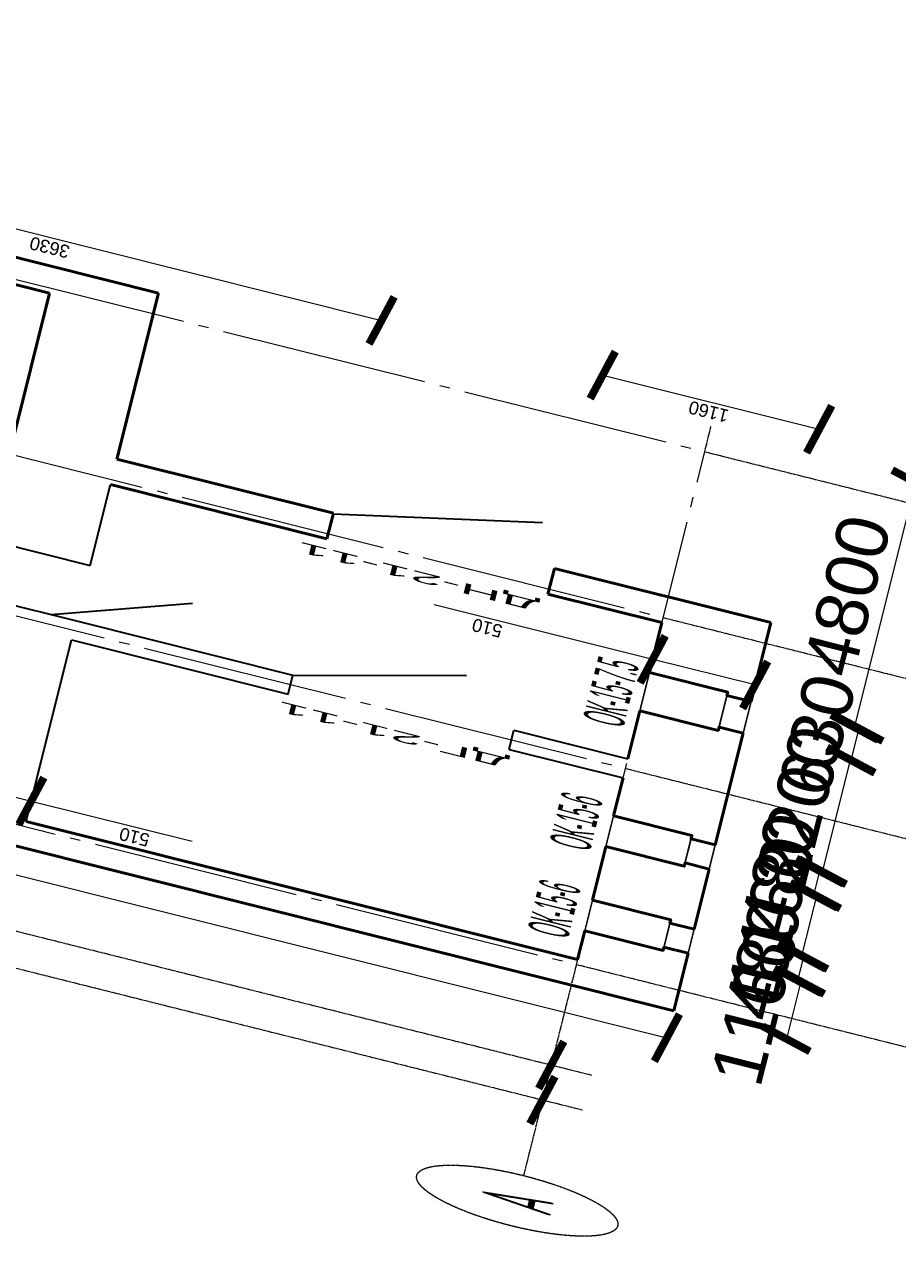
# Model space of a CAD drawing. Header units: millimetres. Extents: x -2096172177 to 2055029645, y -728784453 to 1899906214.
# Tile 26 of 109: x -2010335260 to -1999747113, y 1649084582 to 1663820215. Entities that reach past the tile are written whole.
import ezdxf
from ezdxf.enums import TextEntityAlignment as Align

# ---------------------------------------------------------------- set-up
doc = ezdxf.new("R2010")
doc.units = ezdxf.units.MM
doc.linetypes.add('DASHDOT_axis', pattern=[24, 20, -1.5, 1, -1.5])
for name, color, linetype, lineweight in [('Внутренние стены', 3, 'Continuous', 35), ('Двери', 20, 'Continuous', 25), ('Наружные стены', 1, 'Continuous', 50), ('Окна и двери', 4, 'Continuous', 25), ('Простенки и окна', 80, 'Continuous', 18), ('Размеры окон', 6, 'Continuous', 18), ('Толщины привязок', 130, 'Continuous', 18)]:
    doc.layers.add(name, color=color, linetype=linetype, lineweight=lineweight)
doc.styles.add('GOST-2.304_Type-B', font='GOST Common.ttf')
doc.styles.add('Аннотативный', font='arial.ttf')
doc.styles.add('стиль для стен', font='arial.ttf')
doc.dimstyles.new('Для размеров СТЕН', dxfattribs={"dimtxt": 2.5, "dimasz": 2.5, "dimexe": 1.25, "dimexo": 0.625, "dimtad": 1, "dimtxsty": 'стиль для стен', "dimblk": 'ARCHTICK', "dimcen": 2.5, "dimadec": 0, "dimazin": 0, "dimtfac": 1, "dimtmove": 0, "dimatfit": 3, "dimfxl": 1, "dimarcsym": 0})

# ---------------------------------------------------------------- blocks, each defined once
blk = doc.blocks.new('_ArchTick')
at = {"color": 0, "linetype": 'ByBlock', "const_width": 0.15}
blk.add_lwpolyline([(-0.5, -0.5), (0.5, 0.5)], dxfattribs=at)
blk = doc.blocks.new('*D405')
at = {"layer": 'Defpoints', "color": 0, "transparency": 16777216}
for p in [(1780311.5, 934157.7), (1780941.5, 934157.7), (1780941.5, 933619.1)]:
    blk.add_point(p, dxfattribs=at)
at = {"layer": 'Простенки и окна', "color": 0, "lineweight": -2, "transparency": 16777216}
blk.add_line((1780311.5, 933619.1), (1780941.5, 933619.1), dxfattribs=at)
at = {"layer": 'Простенки и окна', "color": 0, "lineweight": -2, "transparency": 16777216, "xscale": 250, "yscale": 250, "zscale": 250, "rotation": 180}
blk.add_blockref('_ArchTick', (1780311.5, 933619.1), dxfattribs=at)
at = {"layer": 'Простенки и окна', "color": 0, "lineweight": -2, "transparency": 16777216, "xscale": 250, "yscale": 250, "zscale": 250}
blk.add_blockref('_ArchTick', (1780941.5, 933619.1), dxfattribs=at)
at = {"layer": 'Простенки и окна', "color": 0, "transparency": 16777216, "insert": (1780626.5, 933806.6), "char_height": 250, "attachment_point": 5, "style": 'стиль для стен'}
blk.add_mtext('630', dxfattribs=at)
blk = doc.blocks.new('*D411')
at = {"layer": 'Defpoints', "color": 0, "transparency": 16777216}
for p in [(1775933.5, 934157.7), (1776413.5, 934157.7), (1776413.5, 933610.6)]:
    blk.add_point(p, dxfattribs=at)
at = {"layer": 'Простенки и окна', "color": 0, "lineweight": -2, "transparency": 16777216}
blk.add_line((1775933.5, 933610.6), (1776413.5, 933610.6), dxfattribs=at)
at = {"layer": 'Простенки и окна', "color": 0, "lineweight": -2, "transparency": 16777216, "xscale": 250, "yscale": 250, "zscale": 250, "rotation": 180}
blk.add_blockref('_ArchTick', (1775933.5, 933610.6), dxfattribs=at)
at = {"layer": 'Простенки и окна', "color": 0, "lineweight": -2, "transparency": 16777216, "xscale": 250, "yscale": 250, "zscale": 250}
blk.add_blockref('_ArchTick', (1776413.5, 933610.6), dxfattribs=at)
at = {"layer": 'Простенки и окна', "color": 0, "transparency": 16777216, "insert": (1776173.5, 933798.1), "char_height": 250, "attachment_point": 5, "style": 'стиль для стен'}
blk.add_mtext('480', dxfattribs=at)
blk = doc.blocks.new('*D412')
at = {"layer": 'Defpoints', "color": 0, "transparency": 16777216}
for p in [(1777608.5, 934157.7), (1778088.5, 934157.7), (1778088.5, 933636.5)]:
    blk.add_point(p, dxfattribs=at)
at = {"layer": 'Простенки и окна', "color": 0, "lineweight": -2, "transparency": 16777216}
blk.add_line((1777608.5, 933636.5), (1778088.5, 933636.5), dxfattribs=at)
at = {"layer": 'Простенки и окна', "color": 0, "lineweight": -2, "transparency": 16777216, "xscale": 250, "yscale": 250, "zscale": 250, "rotation": 180}
blk.add_blockref('_ArchTick', (1777608.5, 933636.5), dxfattribs=at)
at = {"layer": 'Простенки и окна', "color": 0, "lineweight": -2, "transparency": 16777216, "xscale": 250, "yscale": 250, "zscale": 250}
blk.add_blockref('_ArchTick', (1778088.5, 933636.5), dxfattribs=at)
at = {"layer": 'Простенки и окна', "color": 0, "transparency": 16777216, "insert": (1777848.5, 933824), "char_height": 250, "attachment_point": 5, "style": 'стиль для стен'}
blk.add_mtext('480', dxfattribs=at)
blk = doc.blocks.new('*D413')
at = {"layer": 'Defpoints', "color": 0, "transparency": 16777216}
for p in [(1774252.2, 941000.8), (1774252.2, 934157.7), (1774790.5, 934157.7)]:
    blk.add_point(p, dxfattribs=at)
at = {"layer": 'Простенки и окна', "color": 0, "lineweight": -2, "transparency": 16777216}
blk.add_line((1774252.2, 941000.8), (1774252.2, 934157.7), dxfattribs=at)
at = {"layer": 'Простенки и окна', "color": 0, "lineweight": -2, "transparency": 16777216, "xscale": 250, "yscale": 250, "zscale": 250}
for p, rotation in [((1774252.2, 941000.8), 90), ((1774252.2, 934157.7), 270)]:
    blk.add_blockref('_ArchTick', p, dxfattribs=dict(at, rotation=rotation))
at = {"layer": 'Простенки и окна', "color": 0, "transparency": 16777216, "insert": (1774064.7, 937667.7), "char_height": 250, "attachment_point": 5, "rotation": 90, "style": 'стиль для стен'}
blk.add_mtext('6880', dxfattribs=at)
blk = doc.blocks.new('*D422')
at = {"layer": 'Defpoints', "color": 0, "transparency": 16777216}
for p in [(1786348.7, 939616.8), (1782510.5, 936335.2), (1786345.1, 936335.2)]:
    blk.add_point(p, dxfattribs=at)
at = {"layer": 'Простенки и окна', "color": 0, "lineweight": -2, "transparency": 16777216}
blk.add_line((1786345.1, 939616.8), (1786345.1, 936335.2), dxfattribs=at)
at = {"layer": 'Простенки и окна', "color": 0, "lineweight": -2, "transparency": 16777216, "xscale": 250, "yscale": 250, "zscale": 250}
for p, rotation in [((1786345.1, 939616.8), 90), ((1786345.1, 936335.2), 270)]:
    blk.add_blockref('_ArchTick', p, dxfattribs=dict(at, rotation=rotation))
at = {"layer": 'Простенки и окна', "color": 0, "transparency": 16777216, "insert": (1786157.6, 937976), "char_height": 250, "attachment_point": 5, "rotation": 90, "style": 'стиль для стен'}
blk.add_mtext('3630', dxfattribs=at)
blk = doc.blocks.new('*D423')
at = {"layer": 'Defpoints', "color": 0, "transparency": 16777216}
for p in [(1782510.5, 935235.2), (1782510.5, 934157.7), (1786357.3, 934157.7)]:
    blk.add_point(p, dxfattribs=at)
at = {"layer": 'Простенки и окна', "color": 0, "lineweight": -2, "transparency": 16777216}
blk.add_line((1786357.3, 935235.2), (1786357.3, 934157.7), dxfattribs=at)
at = {"layer": 'Простенки и окна', "color": 0, "lineweight": -2, "transparency": 16777216, "xscale": 250, "yscale": 250, "zscale": 250}
for p, rotation in [((1786357.3, 935235.2), 90), ((1786357.3, 934157.7), 270)]:
    blk.add_blockref('_ArchTick', p, dxfattribs=dict(at, rotation=rotation))
at = {"layer": 'Простенки и окна', "color": 0, "transparency": 16777216, "insert": (1786169.8, 934696.4), "char_height": 250, "attachment_point": 5, "rotation": 90, "style": 'стиль для стен'}
blk.add_mtext('1160', dxfattribs=at)
blk = doc.blocks.new('*D426')
at = {"layer": 'Defpoints', "color": 0, "transparency": 16777216}
for p in [(1781006.5, 934667.7), (1781269.7, 934157.7), (1781269.7, 934157.7)]:
    blk.add_point(p, dxfattribs=at)
at = {"layer": 'Толщины привязок', "color": 0, "lineweight": -2, "transparency": 16777216}
for p, q in [((1781269.7, 934667.7), (1781269.7, 935755.1)), ((1781069, 934667.7), (1781394.7, 934667.7)), ((1781269.7, 934157.7), (1781269.7, 934667.7)), ((1781332.2, 934157.7), (1781394.7, 934157.7))]:
    blk.add_line(p, q, dxfattribs=at)
at = {"layer": 'Толщины привязок', "color": 0, "lineweight": -2, "transparency": 16777216, "xscale": 250, "yscale": 250, "zscale": 250}
for p, rotation in [((1781269.7, 934667.7), 90), ((1781269.7, 934157.7), 270)]:
    blk.add_blockref('_ArchTick', p, dxfattribs=dict(at, rotation=rotation))
at = {"layer": 'Толщины привязок', "color": 0, "transparency": 16777216, "insert": (1781082.2, 935480.1), "char_height": 250, "attachment_point": 5, "rotation": 90, "style": 'стиль для стен'}
blk.add_mtext('510', dxfattribs=at)
blk = doc.blocks.new('*D427')
at = {"layer": 'Defpoints', "color": 0, "transparency": 16777216}
for p in [(1775300.5, 937922.7), (1775300.5, 937412.7), (1775704.6, 937412.7)]:
    blk.add_point(p, dxfattribs=at)
at = {"layer": 'Толщины привязок', "color": 0, "lineweight": -2, "transparency": 16777216}
for p, q in [((1775363, 937922.7), (1775829.6, 937922.7)), ((1775704.6, 937922.7), (1775704.6, 937412.7)), ((1775363, 937412.7), (1775829.6, 937412.7)), ((1775704.6, 937412.7), (1775704.6, 936612.7))]:
    blk.add_line(p, q, dxfattribs=at)
at = {"layer": 'Толщины привязок', "color": 0, "lineweight": -2, "transparency": 16777216, "xscale": 250, "yscale": 250, "zscale": 250}
for p, rotation in [((1775704.6, 937922.7), 90), ((1775704.6, 937412.7), 270)]:
    blk.add_blockref('_ArchTick', p, dxfattribs=dict(at, rotation=rotation))
at = {"layer": 'Толщины привязок', "color": 0, "transparency": 16777216, "insert": (1775517.1, 936887.7), "char_height": 250, "attachment_point": 5, "rotation": 90, "style": 'стиль для стен'}
blk.add_mtext('510', dxfattribs=at)
blk = doc.blocks.new('*D436')
at = {"layer": 'Defpoints', "color": 0, "transparency": 16777216}
for p in [(1776413.5, 933621.8), (1777608.5, 933621.8), (1777608.5, 933621.8)]:
    blk.add_point(p, dxfattribs=at)
at = {"layer": 'Простенки и окна', "color": 0, "lineweight": -2, "transparency": 16777216}
blk.add_line((1776413.5, 933621.8), (1777608.5, 933621.8), dxfattribs=at)
at = {"layer": 'Простенки и окна', "color": 0, "lineweight": -2, "transparency": 16777216, "xscale": 250, "yscale": 250, "zscale": 250, "rotation": 180}
blk.add_blockref('_ArchTick', (1776413.5, 933621.8), dxfattribs=at)
at = {"layer": 'Простенки и окна', "color": 0, "lineweight": -2, "transparency": 16777216, "xscale": 250, "yscale": 250, "zscale": 250}
blk.add_blockref('_ArchTick', (1777608.5, 933621.8), dxfattribs=at)
at = {"layer": 'Простенки и окна', "color": 0, "transparency": 16777216, "insert": (1777011, 933809.3), "char_height": 250, "attachment_point": 5, "style": 'стиль для стен'}
blk.add_mtext('1160', dxfattribs=at)
blk = doc.blocks.new('*D437')
at = {"layer": 'Defpoints', "color": 0, "transparency": 16777216}
for p in [(1774790.5, 934157.7), (1774790.5, 933596.6), (1775933.5, 933613.2)]:
    blk.add_point(p, dxfattribs=at)
at = {"layer": 'Простенки и окна', "color": 0, "lineweight": -2, "transparency": 16777216}
blk.add_line((1775933.5, 933596.6), (1774790.5, 933596.6), dxfattribs=at)
at = {"layer": 'Простенки и окна', "color": 0, "lineweight": -2, "transparency": 16777216, "xscale": 250, "yscale": 250, "zscale": 250, "rotation": 180}
blk.add_blockref('_ArchTick', (1774790.5, 933596.6), dxfattribs=at)
at = {"layer": 'Простенки и окна', "color": 0, "lineweight": -2, "transparency": 16777216, "xscale": 250, "yscale": 250, "zscale": 250}
blk.add_blockref('_ArchTick', (1775933.5, 933596.6), dxfattribs=at)
at = {"layer": 'Простенки и окна', "color": 0, "transparency": 16777216, "insert": (1775273.8, 933784.1), "char_height": 250, "attachment_point": 5, "style": 'стиль для стен'}
blk.add_mtext('1160', dxfattribs=at)
blk = doc.blocks.new('*D438')
at = {"layer": 'Defpoints', "color": 0, "transparency": 16777216}
for p in [(1778088.5, 933639.2), (1780311.5, 933622.8), (1780311.5, 933622.8)]:
    blk.add_point(p, dxfattribs=at)
at = {"layer": 'Простенки и окна', "color": 0, "lineweight": -2, "transparency": 16777216}
blk.add_line((1778088.5, 933622.8), (1780311.5, 933622.8), dxfattribs=at)
at = {"layer": 'Простенки и окна', "color": 0, "lineweight": -2, "transparency": 16777216, "xscale": 250, "yscale": 250, "zscale": 250, "rotation": 180}
blk.add_blockref('_ArchTick', (1778088.5, 933622.8), dxfattribs=at)
at = {"layer": 'Простенки и окна', "color": 0, "lineweight": -2, "transparency": 16777216, "xscale": 250, "yscale": 250, "zscale": 250}
blk.add_blockref('_ArchTick', (1780311.5, 933622.8), dxfattribs=at)
at = {"layer": 'Простенки и окна', "color": 0, "transparency": 16777216, "insert": (1779200, 933810.3), "char_height": 250, "attachment_point": 5, "style": 'стиль для стен'}
blk.add_mtext('2200', dxfattribs=at)
blk = doc.blocks.new('*D439')
at = {"layer": 'Defpoints', "color": 0, "transparency": 16777216}
for p in [(1785810.5, 937412.7), (1780941.5, 933622.8), (1785810.5, 933642.6)]:
    blk.add_point(p, dxfattribs=at)
at = {"layer": 'Простенки и окна', "color": 0, "lineweight": -2, "transparency": 16777216}
blk.add_line((1780941.5, 933642.6), (1785810.5, 933642.6), dxfattribs=at)
at = {"layer": 'Простенки и окна', "color": 0, "lineweight": -2, "transparency": 16777216, "xscale": 250, "yscale": 250, "zscale": 250, "rotation": 180}
blk.add_blockref('_ArchTick', (1780941.5, 933642.6), dxfattribs=at)
at = {"layer": 'Простенки и окна', "color": 0, "lineweight": -2, "transparency": 16777216, "xscale": 250, "yscale": 250, "zscale": 250}
blk.add_blockref('_ArchTick', (1785810.5, 933642.6), dxfattribs=at)
at = {"layer": 'Простенки и окна', "color": 0, "transparency": 16777216, "insert": (1783376, 933830.1), "char_height": 250, "attachment_point": 5, "style": 'стиль для стен'}
blk.add_mtext('4800', dxfattribs=at)
blk = doc.blocks.new('Фасад (на основе 1 эт)')
at = {"linetype": 'DASHDOT_axis'}
for p, q in [((1772500.484, 934467.654), (1772500.484, 948067.654)), ((1773200.484, 937867.654), (1773200.484, 934467.654)), ((1772000.484, 934667.654), (1771000.484, 934667.654)), ((1775200.484, 934667.654), (1772000.484, 934667.654)), ((1772437.984, 934667.654), (1772375.484, 934667.654)), ((1773137.984, 934667.654), (1773075.484, 934667.654)), ((1775200.484, 934667.654), (1775200.484, 931467.654)), ((1779100.484, 934667.654), (1779100.484, 931467.654)), ((1782100.484, 934667.654), (1782100.484, 931467.654)), ((1785400.484, 934667.654), (1785400.484, 931467.654)), ((1785400.484, 934667.654), (1785900.484, 934667.654))]:
    blk.add_line(p, q, dxfattribs=at)
at = {"linetype": 'DASHDOT_axis', "lineweight": 20, "ltscale": 100}
for p, q in [((1775200.484, 947867.654), (1775200.484, 934667.654)), ((1779100.484, 947867.654), (1779100.484, 934667.654)), ((1782100.484, 947867.654), (1782100.484, 934667.654)), ((1785400.484, 947867.654), (1785400.484, 934667.654))]:
    blk.add_line(p, q, dxfattribs=at)
at = {"linetype": 'DASHDOT_axis', "lineweight": 15, "ltscale": 100}
blk.add_line((1775200.484, 934667.654), (1785400.484, 934667.654), dxfattribs=at)
at = {"linetype": 'DASHDOT_axis'}
blk.add_circle((1770500.484, 934667.654), 500, dxfattribs=at)
at = {"layer": 'Внутренние стены'}
for p, q in [((1779290.484, 937922.654), (1779290.484, 937412.654)), ((1780390.484, 937922.654), (1780390.484, 937412.654)), ((1779290.484, 937537.978), (1780167.557, 936889.321)), ((1775300.484, 937412.654), (1778910.484, 937412.654)), ((1778910.484, 937412.654), (1778910.484, 936335.15)), ((1779290.484, 937412.654), (1779290.484, 936335.154)), ((1780390.484, 937412.654), (1782000.484, 937412.654)), ((1779290.484, 936335.154), (1780097.023, 935521.067)), ((1778910.484, 935235.154), (1778910.484, 934667.654)), ((1779290.484, 935235.154), (1779290.484, 934667.654))]:
    blk.add_line(p, q, dxfattribs=at)
at = {"layer": 'Внутренние стены', "color": 1}
blk.add_line((1782495.579, 936335.154), (1783314.094, 935343.757), dxfattribs=at)
at = {"layer": 'Внутренние стены'}
for points in [[(1778910.484, 936335.15), (1779290.484, 936335.154)], [(1778910.484, 935235.154), (1779290.484, 935235.154)]]:
    blk.add_lwpolyline(points, dxfattribs=at)
at = {"layer": 'Наружные стены'}
for p, q in [((1774790.484, 934157.654), (1774790.484, 941000.793)), ((1785810.484, 939616.793), (1785810.484, 937412.654)), ((1785300.484, 939551.793), (1785300.484, 937922.654)), ((1785300.484, 937922.654), (1782290.484, 937922.654)), ((1775300.484, 934667.654), (1775300.484, 937412.654)), ((1782000.484, 937412.654), (1782000.484, 936335.154)), ((1785810.484, 937412.654), (1782510.484, 937412.654)), ((1782510.484, 937412.654), (1782510.484, 936335.154)), ((1782000.484, 935235.154), (1782000.484, 934667.654)), ((1782510.484, 935235.154), (1782510.484, 934157.654)), ((1775868.468, 934667.654), (1775300.484, 934667.654)), ((1775868.468, 934277.654), (1775868.468, 934667.654)), ((1776478.468, 934667.654), (1776478.468, 934277.654)), ((1777543.468, 934667.654), (1776478.468, 934667.654)), ((1778910.484, 934667.654), (1778153.468, 934667.654)), ((1780246.468, 934667.654), (1779290.484, 934667.654)), ((1782000.484, 934667.654), (1781006.468, 934667.654)), ((1775933.468, 934157.654), (1774790.484, 934157.654)), ((1777608.468, 934157.654), (1776413.468, 934157.654)), ((1780311.468, 934157.654), (1778088.468, 934157.654)), ((1782510.484, 934157.654), (1780941.468, 934157.654))]:
    blk.add_line(p, q, dxfattribs=at)
for points in [[(1782000.484, 936335.154), (1782510.484, 936335.154)], [(1782000.484, 935235.154), (1782510.484, 935235.154)], [(1775933.468, 934157.654), (1775933.468, 934277.654), (1775868.468, 934277.654), (1775868.468, 934667.654)], [(1776413.468, 934157.654), (1776413.468, 934277.654), (1776478.468, 934277.654), (1776478.468, 934667.654)], [(1777608.468, 934157.654), (1777608.468, 934277.654), (1777543.468, 934277.654), (1777543.468, 934667.654)], [(1778088.468, 934157.654), (1778088.468, 934277.654), (1778153.468, 934277.654), (1778153.468, 934667.654)], [(1780311.468, 934157.654), (1780311.468, 934277.654), (1780246.468, 934277.654), (1780246.468, 934667.654)], [(1780941.468, 934157.654), (1780941.468, 934277.654), (1781006.468, 934277.654), (1781006.468, 934667.654)]]:
    blk.add_lwpolyline(points, dxfattribs=at)
at = {"layer": 'Окна и двери'}
for p, q in [((1775868.468, 934667.654), (1776478.468, 934667.654)), ((1777543.468, 934277.654), (1777543.468, 934667.654)), ((1777543.468, 934667.654), (1778153.468, 934667.654)), ((1778153.468, 934667.654), (1778153.468, 934277.654)), ((1780246.468, 934277.654), (1780246.468, 934667.654)), ((1780246.468, 934667.654), (1781006.468, 934667.654)), ((1781006.468, 934667.654), (1781006.468, 934277.654)), ((1775868.468, 934277.654), (1775933.468, 934277.654)), ((1776413.468, 934277.654), (1775868.468, 934277.654)), ((1776478.468, 934277.654), (1775903.468, 934277.654)), ((1775933.468, 934277.654), (1775933.468, 934157.654)), ((1776413.468, 934157.654), (1776413.468, 934277.654)), ((1777543.468, 934277.654), (1777608.468, 934277.654)), ((1778088.468, 934277.654), (1777543.468, 934277.654)), ((1778153.468, 934277.654), (1777578.468, 934277.654)), ((1777608.468, 934277.654), (1777608.468, 934157.654)), ((1778088.468, 934157.654), (1778088.468, 934277.654)), ((1780941.468, 934277.654), (1780246.468, 934277.654)), ((1780396.468, 934277.654), (1780311.468, 934277.654)), ((1780311.468, 934277.654), (1780311.468, 934157.654)), ((1781006.468, 934277.654), (1780431.468, 934277.654)), ((1780941.468, 934157.654), (1780941.468, 934277.654)), ((1775933.468, 934157.654), (1776413.468, 934157.654)), ((1777608.468, 934157.654), (1778088.468, 934157.654)), ((1780311.468, 934157.654), (1780941.468, 934157.654))]:
    blk.add_line(p, q, dxfattribs=at)
at = {"linetype": 'DASHDOT_axis', "xscale": 250, "yscale": 250, "zscale": 250, "rotation": 269.9999999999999}
for p in [(1772500.484, 934667.654), (1773200.484, 934667.654)]:
    blk.add_blockref('_ArchTick', p, dxfattribs=at)
at = {"linetype": 'DASHDOT_axis', "style": 'GOST-2.304_Type-B'}
blk.add_text('А', height=350, dxfattribs=at).set_placement((1770500.484, 934667.654), align=Align.MIDDLE_CENTER)
at = {"layer": 'Двери', "style": 'Аннотативный'}
for s, p in [('ДН-21-11', (1781821.898, 935262.967)), ('ДГ-21-11', (1778741.791, 935220.388))]:
    blk.add_text(s, height=200, rotation=90, dxfattribs=at).set_placement(p)
at = {"layer": 'Размеры окон', "style": 'Аннотативный'}
for s, p in [('ОК-15-6', (1775621.772, 934737.148)), ('ОК-15-6', (1777361.894, 934736.891)), ('ОК-15-7.5', (1779831.59, 934725.218))]:
    blk.add_text(s, height=200, dxfattribs=at).set_placement(p)
at = {"layer": 'Простенки и окна'}
dim = blk.add_linear_dim(base=(1774252.21, 934157.654), p1=(1774252.21, 941000.793), p2=(1774790.484, 934157.654), angle=90, text='6880', dimstyle='Для размеров СТЕН', override={"dimse1": 1, "dimse2": 1}, dxfattribs=at)
dim.commit()
dim.dimension.update_dxf_attribs({"geometry": '*D413', "text_midpoint": (1774252.21, 937667.654), "dimtype": 128})
for base, p1, p2, text, picture, middle in [((1786345.102, 936335.154), (1786348.718, 939616.793), (1782510.484, 936335.154), '3630', '*D422', (1786157.602, 937975.973)), ((1786357.306, 934157.654), (1782510.484, 935235.154), (1782510.484, 934157.654), '1160', '*D423', (1786169.806, 934696.404))]:
    dim = blk.add_linear_dim(base=base, p1=p1, p2=p2, angle=90, text=text, dimstyle='Для размеров СТЕН', override={"dimse1": 1, "dimse2": 1}, dxfattribs=at)
    dim.commit()
    dim.dimension.update_dxf_attribs({"geometry": picture, "text_midpoint": middle})
for base, p1, p2, text, picture, middle in [((1785810.484, 933642.553), (1780941.468, 933622.793), (1785810.484, 937412.654), '4800', '*D439', (1783375.976, 933830.053)), ((1777608.468, 933621.793), (1776413.468, 933621.793), (1777608.468, 933621.793), '1160', '*D436', (1777010.968, 933809.293)), ((1780311.468, 933622.793), (1778088.468, 933639.191), (1780311.468, 933622.793), '2200', '*D438', (1779199.968, 933810.293))]:
    dim = blk.add_linear_dim(base=base, p1=p1, p2=p2, text=text, dimstyle='Для размеров СТЕН', override={"dimse1": 1, "dimse2": 1}, dxfattribs=at)
    dim.commit()
    dim.dimension.update_dxf_attribs({"geometry": picture, "text_midpoint": middle})
dim = blk.add_linear_dim(base=(1774790.484, 933596.605), p1=(1775933.468, 933613.222), p2=(1774790.484, 934157.654), text='1160', dimstyle='Для размеров СТЕН', override={"dimse1": 1, "dimse2": 1}, dxfattribs=at)
dim.commit()
dim.dimension.update_dxf_attribs({"geometry": '*D437', "text_midpoint": (1775273.781, 933596.605), "dimtype": 128})
for base, p1, p2, picture, middle in [((1776413.468, 933610.576), (1775933.468, 934157.654), (1776413.468, 934157.654), '*D411', (1776173.468, 933610.576)), ((1778088.468, 933636.544), (1777608.468, 934157.654), (1778088.468, 934157.654), '*D412', (1777848.468, 933636.544))]:
    dim = blk.add_linear_dim(base=base, p1=p1, p2=p2, dimstyle='Для размеров СТЕН', override={"dimse1": 1, "dimse2": 1}, dxfattribs=at)
    dim.commit()
    dim.dimension.update_dxf_attribs({"geometry": picture, "text_midpoint": middle, "dimtype": 128})
dim = blk.add_linear_dim(base=(1780941.468, 933619.146), p1=(1780311.468, 934157.654), p2=(1780941.468, 934157.654), dimstyle='Для размеров СТЕН', override={"dimse1": 1, "dimse2": 1}, dxfattribs=at)
dim.commit()
dim.dimension.update_dxf_attribs({"geometry": '*D405', "text_midpoint": (1780626.468, 933806.646)})
at = {"layer": 'Толщины привязок'}
dim = blk.add_linear_dim(base=(1775704.596, 937412.654), p1=(1775300.484, 937922.654), p2=(1775300.484, 937412.654), angle=90, dimstyle='Для размеров СТЕН', dxfattribs=at)
dim.commit()
dim.dimension.update_dxf_attribs({"geometry": '*D427', "text_midpoint": (1775517.096, 936887.654)})
dim = blk.add_linear_dim(base=(1781269.708, 934157.654), p1=(1781006.468, 934667.654), p2=(1781269.708, 934157.654), angle=90, dimstyle='Для размеров СТЕН', dxfattribs=at)
dim.commit()
dim.dimension.update_dxf_attribs({"geometry": '*D426', "text_midpoint": (1781269.708, 935480.132), "dimtype": 128})

msp = doc.modelspace()

# ---------------------------------------------------------------- block references
at = {"layer": 'Толщины привязок', "xscale": 628.2340773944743, "yscale": 2510.435367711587, "zscale": 628.2340773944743, "rotation": 75.95032694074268}
msp.add_blockref('Фасад (на основе 1 эт)', (1849251.57, 917631.158), dxfattribs=at)

doc.saveas('drawing.dxf')
